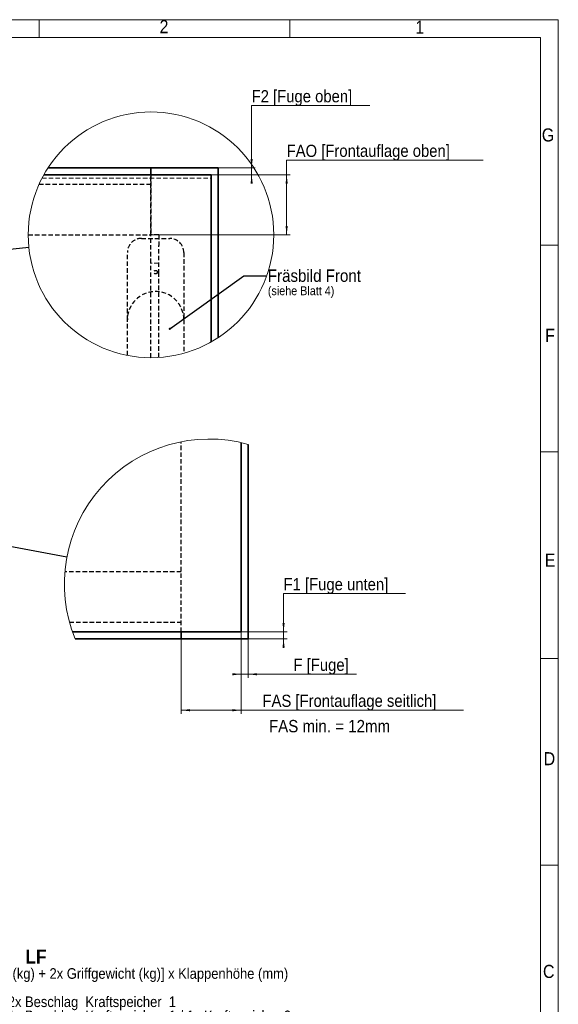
# Model space of a CAD drawing. Header units: millimetres. Extents: x 0 to 594, y 0 to 420.
# Tile 73 of 73: x 441 to 594, y 141 to 420. Entities that reach past the tile are written whole.
import ezdxf

# ---------------------------------------------------------------- set-up
doc = ezdxf.new("R2010")
doc.units = ezdxf.units.MM
doc.linetypes.add('SLD-Durchgehend', pattern=[0])
doc.linetypes.add('SLD-Gestrichelt', pattern=[1.905, 1.27, -0.635])
doc.styles.add('SLDTEXTSTYLE0', font='GOTHIC.TTF', dxfattribs={"width": 0.913})
doc.styles.add('SLDTEXTSTYLE1', font='GOTHICB.TTF', dxfattribs={"width": 0.913})
doc.styles.get("Standard").update_dxf_attribs({"font": 'GOTHIC.TTF'})
doc.dimstyles.new('SLDDIMSTYLE10', dxfattribs={"dimtxt": 3.439583, "dimasz": 2.5, "dimexe": 0, "dimexo": 0.0625, "dimgap": 0.859896, "dimtad": 1, "dimrnd": 1e-09, "dimzin": 12, "dimdsep": 46, "dimtxsty": 'SLDTEXTSTYLE0', "dimsah": 1, "dimcen": 0.09, "dimadec": 0, "dimazin": 3, "dimtfac": 1, "dimtmove": 0, "dimatfit": 0, "dimfxl": 1, "dimfrac": 2, "dimtolj": 1, "dimtzin": 12, "dimarcsym": 0})
doc.dimstyles.new('SLDDIMSTYLE11', dxfattribs={"dimtxt": 3.439583, "dimasz": 2.5, "dimexe": 0, "dimexo": 0.0625, "dimgap": 0.859896, "dimtad": 1, "dimrnd": 1e-09, "dimzin": 12, "dimdsep": 46, "dimtxsty": 'SLDTEXTSTYLE0', "dimsah": 1, "dimcen": 0.09, "dimadec": 0, "dimazin": 3, "dimtfac": 1, "dimtofl": 0, "dimtmove": 0, "dimatfit": 3, "dimfxl": 1, "dimfrac": 2, "dimtolj": 1, "dimtzin": 12, "dimarcsym": 0})
doc.dimstyles.new('SLDDIMSTYLE12', dxfattribs={"dimtxt": 3.439583, "dimasz": 2.5, "dimexe": 0, "dimexo": 0.0625, "dimgap": 0.859896, "dimtad": 0, "dimtih": 1, "dimtoh": 1, "dimrnd": 1e-09, "dimzin": 12, "dimdsep": 46, "dimtxsty": 'SLDTEXTSTYLE0', "dimsah": 1, "dimcen": 0.09, "dimadec": 0, "dimazin": 3, "dimtfac": 1, "dimtofl": 0, "dimtmove": 0, "dimatfit": 3, "dimfxl": 1, "dimfrac": 2, "dimtolj": 1, "dimtzin": 12, "dimarcsym": 0})
doc.dimstyles.new('SLDDIMSTYLE3', dxfattribs={"dimtxt": 0.18, "dimasz": 0.62, "dimexe": 0, "dimexo": 0.0625, "dimgap": 0, "dimtad": 0, "dimtih": 1, "dimtoh": 1, "dimdec": 0, "dimrnd": 1e-09, "dimzin": 0, "dimdsep": 46, "dimtxsty": 'STANDARD', "dimblk1": 'DOT', "dimblk2": 'DOT', "dimsah": 1, "dimcen": 0.09, "dimadec": 0, "dimazin": 0, "dimtfac": 0.62, "dimtdec": 0, "dimtofl": 0, "dimtmove": 0, "dimatfit": 3, "dimldrblk": 'DOT', "dimfxl": 1, "dimfrac": 2, "dimtolj": 1, "dimtzin": 0, "dimarcsym": 0})
doc.dimstyles.new('SLDDIMSTYLE5', dxfattribs={"dimtxt": 0.18, "dimasz": 2.5, "dimexe": 0, "dimexo": 0.0625, "dimgap": 0, "dimtad": 0, "dimtih": 1, "dimtoh": 1, "dimdec": 0, "dimrnd": 1e-09, "dimzin": 0, "dimdsep": 46, "dimtxsty": 'STANDARD', "dimblk1": 'NONE', "dimblk2": 'NONE', "dimsah": 1, "dimcen": 0.09, "dimadec": 0, "dimazin": 0, "dimtfac": 2.5, "dimtdec": 0, "dimtofl": 0, "dimtmove": 0, "dimatfit": 3, "dimldrblk": 'NONE', "dimfxl": 1, "dimfrac": 2, "dimtolj": 1, "dimtzin": 0, "dimarcsym": 0})
doc.dimstyles.new('SLDDIMSTYLE9', dxfattribs={"dimtxt": 3.439583, "dimasz": 2.5, "dimexe": 0, "dimexo": 0.0625, "dimgap": 0.859896, "dimtad": 0, "dimtih": 1, "dimtoh": 1, "dimrnd": 1e-09, "dimzin": 12, "dimdsep": 46, "dimtxsty": 'SLDTEXTSTYLE0', "dimsah": 1, "dimcen": 0.09, "dimadec": 0, "dimazin": 3, "dimtfac": 1, "dimtmove": 0, "dimatfit": 0, "dimfxl": 1, "dimfrac": 2, "dimtolj": 1, "dimtzin": 12, "dimarcsym": 0})

# ---------------------------------------------------------------- blocks, each defined once
blk = doc.blocks.new('SW_NOTE_0_6')
at = {"color": 0, "linetype": 'Continuous', "lineweight": 0, "attachment_point": 1}
for s, insert, char_height, style in [('Leistungsfaktor ', (0, 5.11), 4, 'SLDTEXTSTYLE0'), ('LF', (39.41, 5.11), 4, 'SLDTEXTSTYLE1'), (' = [Klappengewicht (kg) + 2x Griffgewicht (kg)] x Klappenhöhe (mm)', (3.68, -0.17), 3, 'SLDTEXTSTYLE0'), ('LF', (0, -0.17), 3, 'SLDTEXTSTYLE1'), ('LF=   250 -   550  ->  2x Beschlag  Kraftspeicher  1', (0, -8.17), 3, 'SLDTEXTSTYLE0'), ('LF=   500 - 1100  ->  1x Beschlag  Kraftspeicher  1 / 1x Kraftspeicher 2', (0, -12.17), 3, 'SLDTEXTSTYLE0'), ('LF= 1000 - 2250  ->  2x Beschlag  Kraftspeicher  3 ', (0, -16.17), 3, 'SLDTEXTSTYLE0')]:
    blk.add_mtext(s, dxfattribs=dict(at, insert=insert, char_height=char_height, style=style))
blk = doc.blocks.new('_None')
blk = doc.blocks.new('_D_21')
at = {"color": 150, "linetype": 'SLD-Durchgehend', "lineweight": 0}
for p, q in [((550.71, 257.55), (516.19, 257.55)), ((516.19, 257.55), (516.19, 246.74)), ((504.2, 246.74), (517.19, 246.74)), ((516.19, 244.74), (516.19, 246.74)), ((506.2, 244.74), (517.19, 244.74)), ((516.19, 244.74), (516.19, 242.24))]:
    blk.add_line(p, q, dxfattribs=at)
at = {"color": 150, "linetype": 'SLD-Durchgehend', "lineweight": 18}
for points in [[(516.19, 246.74), (516.5, 249.24), (515.88, 249.24)], [(516.19, 244.74), (515.88, 242.24), (516.5, 242.24)]]:
    blk.add_solid(points, dxfattribs=at)
at = {"color": 150, "linetype": 'SLD-Durchgehend', "lineweight": 18, "insert": (516.19, 261.94), "char_height": 3.4396, "attachment_point": 1, "style": 'SLDTEXTSTYLE0'}
blk.add_mtext('F1 [Fuge unten]', dxfattribs=at)
blk = doc.blocks.new('_D_22')
at = {"color": 150, "linetype": 'SLD-Durchgehend', "lineweight": 0}
for p, q in [((504.19, 246.74), (504.19, 233.74)), ((506.19, 244.74), (506.19, 233.74)), ((504.19, 234.74), (501.69, 234.74)), ((506.19, 234.74), (504.19, 234.74)), ((506.19, 234.74), (536.8, 234.74))]:
    blk.add_line(p, q, dxfattribs=at)
at = {"color": 150, "linetype": 'SLD-Durchgehend', "lineweight": 18}
for points in [[(504.19, 234.74), (501.69, 235.05), (501.69, 234.43)], [(506.19, 234.74), (508.69, 234.43), (508.69, 235.05)]]:
    blk.add_solid(points, dxfattribs=at)
at = {"color": 150, "linetype": 'SLD-Durchgehend', "lineweight": 18, "insert": (519.01, 239.14), "char_height": 3.44, "attachment_point": 1, "style": 'SLDTEXTSTYLE0'}
blk.add_mtext('F [Fuge]', dxfattribs=at)
blk = doc.blocks.new('_D_23')
at = {"color": 150, "linetype": 'SLD-Durchgehend', "lineweight": 0}
for p, q in [((504.19, 246.74), (504.19, 223.56)), ((487.19, 244.74), (487.19, 223.56)), ((504.19, 224.56), (487.19, 224.56)), ((504.19, 224.56), (567.14, 224.56))]:
    blk.add_line(p, q, dxfattribs=at)
at = {"color": 150, "linetype": 'SLD-Durchgehend', "lineweight": 18}
for points in [[(487.19, 224.56), (489.69, 224.25), (489.69, 224.87)], [(504.19, 224.56), (501.69, 224.87), (501.69, 224.25)]]:
    blk.add_solid(points, dxfattribs=at)
at = {"color": 150, "linetype": 'SLD-Durchgehend', "lineweight": 18, "insert": (510.22, 228.95), "char_height": 3.4396, "attachment_point": 1, "style": 'SLDTEXTSTYLE0'}
blk.add_mtext('FAS [Frontauflage seitlich]', dxfattribs=at)
blk = doc.blocks.new('_D_24')
at = {"color": 150, "linetype": 'SLD-Durchgehend', "lineweight": 0}
for p, q in [((540.65, 395.67), (507.15, 395.67)), ((507.15, 395.67), (507.15, 378.1)), ((497.65, 378.1), (508.15, 378.1)), ((507.15, 376.1), (507.15, 378.1)), ((495.65, 376.1), (508.15, 376.1)), ((507.15, 376.1), (507.15, 373.6))]:
    blk.add_line(p, q, dxfattribs=at)
at = {"color": 150, "linetype": 'SLD-Durchgehend', "lineweight": 18}
for points in [[(507.15, 378.1), (507.46, 380.6), (506.84, 380.6)], [(507.15, 376.1), (506.84, 373.6), (507.46, 373.6)]]:
    blk.add_solid(points, dxfattribs=at)
at = {"color": 150, "linetype": 'SLD-Durchgehend', "lineweight": 18, "insert": (507.15, 400.06), "char_height": 3.4396, "attachment_point": 1, "style": 'SLDTEXTSTYLE0'}
blk.add_mtext('F2 [Fuge oben]', dxfattribs=at)
blk = doc.blocks.new('_D_25')
at = {"color": 150, "linetype": 'SLD-Durchgehend', "lineweight": 0}
for p, q in [((572.76, 380.22), (517.06, 380.22)), ((517.06, 380.22), (517.06, 376.1)), ((495.65, 376.1), (518.06, 376.1)), ((517.06, 359.1), (517.06, 376.1)), ((478.65, 359.1), (518.06, 359.1))]:
    blk.add_line(p, q, dxfattribs=at)
at = {"color": 150, "linetype": 'SLD-Durchgehend', "lineweight": 18}
for points in [[(517.06, 376.1), (516.75, 373.6), (517.37, 373.6)], [(517.06, 359.1), (517.37, 361.6), (516.75, 361.6)]]:
    blk.add_solid(points, dxfattribs=at)
at = {"color": 150, "linetype": 'SLD-Durchgehend', "lineweight": 18, "insert": (517.06, 384.61), "char_height": 3.4396, "attachment_point": 1, "style": 'SLDTEXTSTYLE0'}
blk.add_mtext('FAO [Frontauflage oben]', dxfattribs=at)
blk = doc.blocks.new('SW_NOTE_0_15')
at = {"color": 0, "linetype": 'Continuous', "lineweight": 0, "attachment_point": 1, "style": 'SLDTEXTSTYLE0'}
for s, insert, char_height in [('Fräsbild Front', (0.56, 1.78), 3.5), ('(siehe Blatt 4)', (0.56, -2.99), 2.5)]:
    blk.add_mtext(s, dxfattribs=dict(at, insert=insert, char_height=char_height))
blk = doc.blocks.new('_Dot')
at = {"color": 0, "linetype": 'ByBlock', "lineweight": -2}
blk.add_line((-0.5, 0), (-1, 0), dxfattribs=at)
at = {"color": 0, "linetype": 'ByBlock', "const_width": 0.5}
blk.add_lwpolyline([(-0.25, 0, 1), (0.25, 0, 1)], format="xyb", close=True, dxfattribs=at)

msp = doc.modelspace()

# ---------------------------------------------------------------- linework, layer by layer
at = {"color": 7, "linetype": 'SLD-Durchgehend', "lineweight": 18}
for p, q in [((0.00002, 419.999926), (594.00002, 419.999926)), ((447.00002, 419.999926), (447.00002, 414.999926)), ((518.00002, 419.999926), (518.00002, 414.999926)), ((594.00002, 419.999926), (594.00002, -0.000074)), ((589.00002, 414.999926), (20.00002, 414.999926)), ((589.00002, 4.999926), (589.00002, 414.999926)), ((589.00002, 356.199926), (594.00002, 356.199926)), ((589.00002, 297.699926), (594.00002, 297.699926)), ((589.00002, 239.199926), (594.00002, 239.199926)), ((594.00002, 180.699926), (589.00002, 180.699926))]:
    msp.add_line(p, q, dxfattribs=at)
at = {"color": 7, "linetype": 'SLD-Durchgehend', "lineweight": 35}
for p, q in [((449.528377, 378.103031), (478.647511, 378.103031)), ((497.647534, 378.103031), (478.647511, 378.103031)), ((478.647511, 376.103027), (478.647511, 378.103031)), ((497.647534, 329.983888), (497.647534, 378.103031)), ((448.31724, 376.103027), (495.64753, 376.103027)), ((495.64753, 376.103027), (495.64753, 328.772766)), ((504.194833, 300.307591), (504.194833, 246.744853)), ((506.194837, 244.744849), (506.194837, 299.802367)), ((504.194833, 246.744853), (456.399507, 246.744853)), ((487.194813, 244.744849), (487.194813, 246.744853)), ((487.194813, 244.744849), (457.156993, 244.744849)), ((506.194837, 244.744849), (487.194813, 244.744849))]:
    msp.add_line(p, q, dxfattribs=at)
at = {"color": 7, "linetype": 'SLD-Gestrichelt', "lineweight": 18}
for p, q in [((447.778027, 375.103039), (495.64753, 375.103039)), ((480.847518, 351.102037), (478.647511, 351.102037))]:
    msp.add_line(p, q, dxfattribs=at)
at = {"color": 7, "linetype": 'SLD-Gestrichelt', "lineweight": 25}
for p, q in [((478.647511, 359.102038), (478.647511, 376.103027)), ((478.647511, 376.103027), (478.647511, 359.103037)), ((478.647511, 373.353032), (446.932177, 373.353032)), ((443.877916, 359.103037), (478.647511, 359.103037)), ((475.94751, 358.103035), (483.947526, 358.103035)), ((480.847518, 359.102038), (478.647511, 359.102038)), ((478.647511, 351.102037), (478.647511, 359.102038)), ((480.847518, 359.102038), (480.847518, 356.103031)), ((471.947531, 335.053039), (471.947531, 354.103027)), ((480.847518, 348.103029), (480.847518, 356.103031)), ((487.947534, 354.103027), (487.947534, 335.053039)), ((478.647511, 324.333435), (478.647511, 351.102037)), ((480.847518, 324.403105), (480.847518, 348.103029)), ((471.947531, 324.98507), (471.947531, 335.053039)), ((487.947534, 335.053039), (487.947534, 325.600272)), ((487.194813, 246.744853), (487.194813, 300.539915)), ((487.194813, 263.744843), (454.251594, 263.744843)), ((487.194813, 246.744853), (487.194813, 263.744843)), ((455.546133, 249.494848), (487.194813, 249.494848))]:
    msp.add_line(p, q, dxfattribs=at)
at = {"color": 7, "linetype": 'SLD-Durchgehend', "lineweight": 18}
msp.add_circle((478.64753, 359.105879), 34.769611, dxfattribs=at)
at = {"color": 7, "linetype": 'SLD-Gestrichelt', "lineweight": 25}
msp.add_circle((479.947529, 348.553039), 0.500005, dxfattribs=at)
for centre, radius, start, end in [((475.94751, 354.103056), 3.999978, 90.00000124, 180.00042565), ((483.947505, 354.103005), 4.000029, 0.00030309, 89.99969691), ((479.947533, 335.053039), 8.000001, 360, 180)]:
    msp.add_arc(centre, radius, start, end, dxfattribs=at)
at = {"color": 7, "linetype": 'SLD-Durchgehend', "lineweight": 18}
msp.add_arc((495.146158, 260.276125), 41.041408, 74.38285066, 202.23643045, dxfattribs=at)

# ---------------------------------------------------------------- block references
at = {"color": 150, "linetype": 'Continuous', "lineweight": 0}
msp.add_blockref('SW_NOTE_0_15', (511.181329, 347.516862), dxfattribs=at)
at = {"color": 7, "linetype": 'Continuous', "lineweight": 0}
msp.add_blockref('SW_NOTE_0_6', (403.681499, 151.715431), dxfattribs=at)

# ---------------------------------------------------------------- texts
at = {"color": 7, "linetype": 'Continuous', "lineweight": 0, "char_height": 3.704167, "attachment_point": 1, "style": 'SLDTEXTSTYLE0'}
for s, insert in [('2', (481.073381, 419.882638)), ('1', (553.497785, 419.70951)), ('G', (589.320989, 389.233825)), ('F', (590.269071, 332.506878)), ('E', (590.172129, 268.854533)), ('D', (589.84702, 212.69649)), ('C', (589.65386, 152.483831))]:
    msp.add_mtext(s, dxfattribs=dict(at, insert=insert))
at = {"color": 150, "linetype": 'Continuous', "lineweight": 0, "insert": (512.050321, 221.804518), "char_height": 3.5, "attachment_point": 1, "style": 'SLDTEXTSTYLE0'}
msp.add_mtext('FAS min. = 12mm', dxfattribs=at)

# ---------------------------------------------------------------- dimensions: what is measured, and where the dimension line sits
at = {"color": 150, "linetype": 'SLD-Durchgehend', "lineweight": 18}
for base, p1, p2, dimstyle, picture, middle in [((507.147522, 378.103034), (495.647522, 376.103034), (497.647522, 378.103034), 'SLDDIMSTYLE9', '_D_24', (507.147522, 398.403143)), ((517.059116, 376.103034), (478.647511, 359.103034), (495.64753, 376.103034), 'SLDDIMSTYLE12', '_D_25', (517.059116, 382.948772)), ((516.194825, 246.744846), (506.194825, 244.744846), (504.194833, 246.744846), 'SLDDIMSTYLE9', '_D_21', (516.194825, 260.279088))]:
    dim = msp.add_linear_dim(base=base, p1=p1, p2=p2, angle=90, dimstyle=dimstyle, dxfattribs=at)
    dim.commit()
    dim.dimension.update_dxf_attribs({"geometry": picture, "text_midpoint": middle, "dimtype": 160})
for base, p1, p2, dimstyle, picture, middle in [((487.194825, 224.557446), (504.194825, 246.744846), (487.194825, 244.744849), 'SLDDIMSTYLE11', '_D_23', (538.680539, 224.557446)), ((504.194825, 234.744846), (506.194825, 244.744849), (504.194825, 246.744853), 'SLDDIMSTYLE10', '_D_22', (527.903388, 234.744846))]:
    dim = msp.add_linear_dim(base=base, p1=p1, p2=p2, dimstyle=dimstyle, dxfattribs=at)
    dim.commit()
    dim.dimension.update_dxf_attribs({"geometry": picture, "text_midpoint": middle, "dimtype": 160})

# ---------------------------------------------------------------- leaders
at = {"color": 7, "linetype": 'SLD-Durchgehend', "lineweight": 18, "has_arrowhead": 0}
for points in [[(444.065772, 355.493644), (428.372635, 353.855709)], [(454.811852, 267.861717), (431.798609, 272.189778)]]:
    msp.add_leader(points, dimstyle='SLDDIMSTYLE5', dxfattribs=at)
at = {"color": 150, "linetype": 'Continuous', "lineweight": 0}
msp.add_leader([(483.96971, 332.505011), (504.931329, 347.516862), (511.181329, 347.516862)], dimstyle='SLDDIMSTYLE3', dxfattribs=at)

doc.saveas('drawing.dxf')
